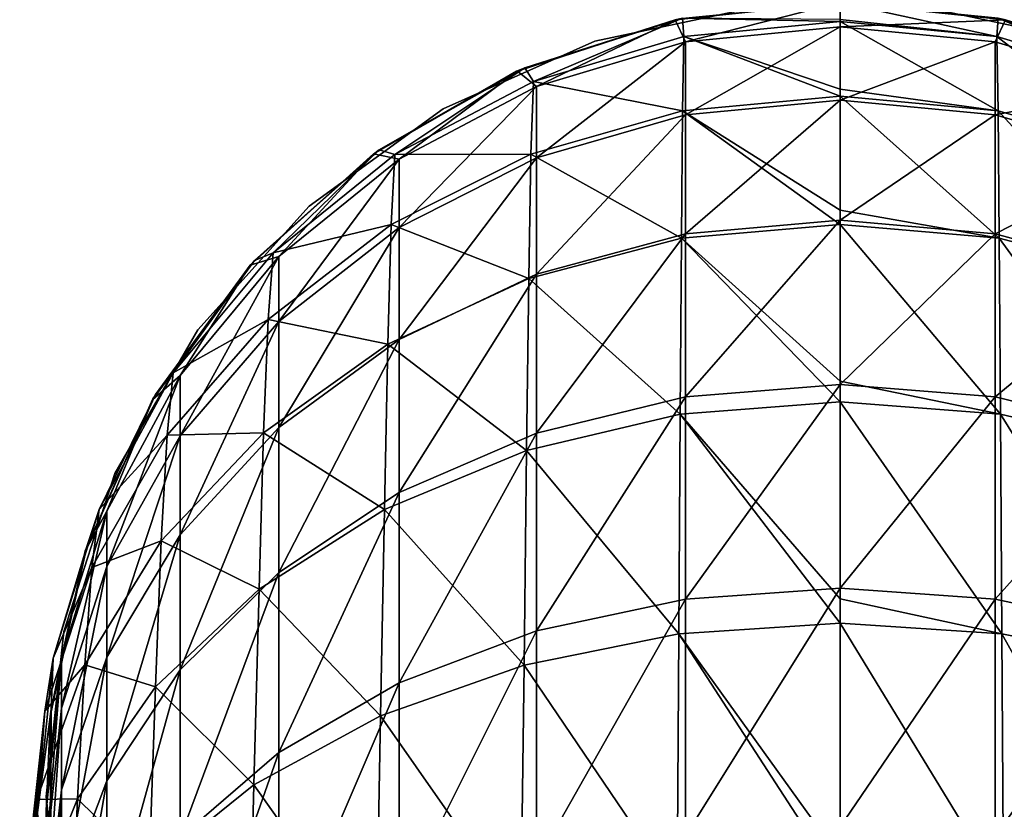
# Model space of a CAD drawing. Header units: millimetres. Extents: x -24 to 24, y -375 to 258.
# Tile 9 of 15: x -17 to 3, y 216 to 232. Entities that reach past the tile are written whole.
import ezdxf

# ---------------------------------------------------------------- set-up
doc = ezdxf.new("R2010")
doc.units = ezdxf.units.MM
doc.header["$LTSCALE"] = 159.143519
for name, color, linetype in [('11', 7, 'CONTINUOUS'), ('17', 7, 'CONTINUOUS'), ('18', 7, 'CONTINUOUS'), ('19', 7, 'CONTINUOUS'), ('27', 7, 'CONTINUOUS'), ('28', 7, 'CONTINUOUS'), ('29', 7, 'CONTINUOUS'), ('30', 7, 'CONTINUOUS'), ('5', 7, 'CONTINUOUS'), ('6', 7, 'CONTINUOUS'), ('7', 7, 'CONTINUOUS'), ('8', 7, 'CONTINUOUS')]:
    doc.layers.add(name, color=color, linetype=linetype)

msp = doc.modelspace()

# ---------------------------------------------------------------- linework, layer by layer
at = {"layer": '11', "color": 7, "linetype": 'CONTINUOUS', "true_color": 0xe0f2ff}
for points in [[(-6.711, 231.074, 123.45), (-3.431, 232.139, 123.45), (-6.711, 231.074, 105.35), (-6.711, 231.074, 123.45)], [(-6.711, 231.074, 105.35), (-3.431, 232.139, 123.45), (-3.431, 232.139, 105.35), (-6.711, 231.074, 105.35)], [(-9.698, 229.349, 123.45), (-6.711, 231.074, 123.45), (-9.698, 229.349, 105.35), (-9.698, 229.349, 123.45)], [(-9.698, 229.349, 105.35), (-6.711, 231.074, 123.45), (-6.711, 231.074, 105.35), (-9.698, 229.349, 105.35)], [(-12.262, 227.041, 123.45), (-9.698, 229.349, 123.45), (-12.262, 227.041, 105.35), (-12.262, 227.041, 123.45)], [(-12.262, 227.041, 105.35), (-9.698, 229.349, 123.45), (-9.698, 229.349, 105.35), (-12.262, 227.041, 105.35)], [(-14.289, 224.25, 123.45), (-12.262, 227.041, 123.45), (-14.289, 224.25, 105.35), (-14.289, 224.25, 123.45)], [(-14.289, 224.25, 105.35), (-12.262, 227.041, 123.45), (-12.262, 227.041, 105.35), (-14.289, 224.25, 105.35)], [(-15.692, 221.099, 123.45), (-14.289, 224.25, 123.45), (-15.692, 221.099, 105.35), (-15.692, 221.099, 123.45)], [(-15.692, 221.099, 105.35), (-14.289, 224.25, 123.45), (-14.289, 224.25, 105.35), (-15.692, 221.099, 105.35)], [(-16.41, 217.725, 123.45), (-15.692, 221.099, 123.45), (-16.41, 217.725, 105.35), (-16.41, 217.725, 123.45)], [(-16.41, 217.725, 105.35), (-15.692, 221.099, 123.45), (-15.692, 221.099, 105.35), (-16.41, 217.725, 105.35)], [(-16.41, 214.275, 123.45), (-16.41, 217.725, 123.45), (-16.41, 214.275, 105.35), (-16.41, 214.275, 123.45)], [(-16.41, 214.275, 105.35), (-16.41, 217.725, 123.45), (-16.41, 217.725, 105.35), (-16.41, 214.275, 105.35)]]:
    msp.add_3dface(points, dxfattribs=at)
at = {"layer": '17', "color": 7, "linetype": 'CONTINUOUS', "true_color": 0xe0f2ff}
for points in [[(-16.5, 216, 124.4), (-16.139, 212.569, 124.4), (-16.5, 216, 142.5), (-16.5, 216, 124.4)], [(-16.5, 216, 142.5), (-16.139, 212.569, 124.4), (-16.139, 212.569, 142.5), (-16.5, 216, 142.5)]]:
    msp.add_3dface(points, dxfattribs=at)
at = {"layer": '18', "color": 7, "linetype": 'CONTINUOUS', "true_color": 0xe0f2ff}
for points in [[(-1.725, 232.41, 124.4), (-5.099, 231.692, 124.4), (-1.725, 232.41, 142.5), (-1.725, 232.41, 124.4)], [(-1.725, 232.41, 142.5), (-5.099, 231.692, 124.4), (-5.099, 231.692, 142.5), (-1.725, 232.41, 142.5)], [(5.099, 231.692, 124.4), (1.725, 232.41, 124.4), (5.099, 231.692, 142.5), (5.099, 231.692, 124.4)], [(5.099, 231.692, 142.5), (1.725, 232.41, 124.4), (1.725, 232.41, 142.5), (5.099, 231.692, 142.5)], [(-5.099, 231.692, 124.4), (-8.25, 230.289, 124.4), (-5.099, 231.692, 142.5), (-5.099, 231.692, 124.4)], [(-5.099, 231.692, 142.5), (-8.25, 230.289, 124.4), (-8.25, 230.289, 142.5), (-5.099, 231.692, 142.5)], [(-8.25, 230.289, 124.4), (-11.041, 228.262, 124.4), (-8.25, 230.289, 142.5), (-8.25, 230.289, 124.4)], [(-8.25, 230.289, 142.5), (-11.041, 228.262, 124.4), (-11.041, 228.262, 142.5), (-8.25, 230.289, 142.5)], [(-11.041, 228.262, 124.4), (-13.349, 225.698, 124.4), (-11.041, 228.262, 142.5), (-11.041, 228.262, 124.4)], [(-11.041, 228.262, 142.5), (-13.349, 225.698, 124.4), (-13.349, 225.698, 142.5), (-11.041, 228.262, 142.5)], [(-13.349, 225.698, 124.4), (-15.074, 222.711, 124.4), (-13.349, 225.698, 142.5), (-13.349, 225.698, 124.4)], [(-13.349, 225.698, 142.5), (-15.074, 222.711, 124.4), (-15.074, 222.711, 142.5), (-13.349, 225.698, 142.5)], [(-15.074, 222.711, 124.4), (-16.139, 219.431, 124.4), (-15.074, 222.711, 142.5), (-15.074, 222.711, 124.4)], [(-15.074, 222.711, 142.5), (-16.139, 219.431, 124.4), (-16.139, 219.431, 142.5), (-15.074, 222.711, 142.5)], [(-16.5, 216, 124.4), (-16.5, 216, 142.5), (-16.139, 219.431, 142.5), (-16.5, 216, 124.4)], [(-16.139, 219.431, 124.4), (-16.5, 216, 124.4), (-16.139, 219.431, 142.5), (-16.139, 219.431, 124.4)]]:
    msp.add_3dface(points, dxfattribs=at)
at = {"layer": '19', "color": 7, "linetype": 'CONTINUOUS', "true_color": 0xe0f2ff}
for points in [[(-6.711, 231.074, 161.55), (-3.431, 232.139, 161.55), (-6.711, 231.074, 143.45), (-6.711, 231.074, 161.55)], [(-6.711, 231.074, 143.45), (-3.431, 232.139, 161.55), (-3.431, 232.139, 143.45), (-6.711, 231.074, 143.45)], [(-9.698, 229.349, 161.55), (-6.711, 231.074, 161.55), (-9.698, 229.349, 143.45), (-9.698, 229.349, 161.55)], [(-9.698, 229.349, 143.45), (-6.711, 231.074, 161.55), (-6.711, 231.074, 143.45), (-9.698, 229.349, 143.45)], [(-12.262, 227.041, 161.55), (-9.698, 229.349, 161.55), (-12.262, 227.041, 143.45), (-12.262, 227.041, 161.55)], [(-12.262, 227.041, 143.45), (-9.698, 229.349, 161.55), (-9.698, 229.349, 143.45), (-12.262, 227.041, 143.45)], [(-14.289, 224.25, 161.55), (-12.262, 227.041, 161.55), (-14.289, 224.25, 143.45), (-14.289, 224.25, 161.55)], [(-14.289, 224.25, 143.45), (-12.262, 227.041, 161.55), (-12.262, 227.041, 143.45), (-14.289, 224.25, 143.45)], [(-15.692, 221.099, 161.55), (-14.289, 224.25, 161.55), (-15.692, 221.099, 143.45), (-15.692, 221.099, 161.55)], [(-15.692, 221.099, 143.45), (-14.289, 224.25, 161.55), (-14.289, 224.25, 143.45), (-15.692, 221.099, 143.45)], [(-16.41, 217.725, 161.55), (-15.692, 221.099, 161.55), (-16.41, 217.725, 143.45), (-16.41, 217.725, 161.55)], [(-16.41, 217.725, 143.45), (-15.692, 221.099, 161.55), (-15.692, 221.099, 143.45), (-16.41, 217.725, 143.45)], [(-16.41, 214.275, 161.55), (-16.41, 217.725, 161.55), (-16.41, 214.275, 143.45), (-16.41, 214.275, 161.55)], [(-16.41, 214.275, 143.45), (-16.41, 217.725, 161.55), (-16.41, 217.725, 143.45), (-16.41, 214.275, 143.45)]]:
    msp.add_3dface(points, dxfattribs=at)
at = {"layer": '27', "color": 7, "linetype": 'CONTINUOUS', "true_color": 0xe0f2ff}
for points in [[(-3.281, 232.17, 168.593), (-6.555, 231.142, 168.594), (-6.376, 230.853, 175.182), (-3.281, 232.17, 168.593)], [(-3.251, 231.788, 175.336), (-3.281, 232.17, 168.593), (-6.376, 230.853, 175.182), (-3.251, 231.788, 175.336)], [(0, 232.14, 175.124), (-3.281, 232.17, 168.593), (0, 232.103, 175.387), (0, 232.14, 175.124)], [(0, 232.103, 175.387), (-3.281, 232.17, 168.593), (-3.251, 231.788, 175.336), (0, 232.103, 175.387)], [(0, 232.103, 175.387), (-3.251, 231.788, 175.336), (0, 230.699, 181.622), (0, 232.103, 175.387)], [(-3.251, 231.788, 175.336), (-6.376, 230.853, 175.182), (-3.278, 230.244, 181.997), (-3.251, 231.788, 175.336)], [(0, 230.548, 182.098), (-3.251, 231.788, 175.336), (-3.278, 230.244, 181.997), (0, 230.548, 182.098)], [(0, 230.699, 181.622), (-3.251, 231.788, 175.336), (0, 230.548, 182.098), (0, 230.699, 181.622)], [(-6.555, 231.142, 168.594), (-9.58, 229.434, 168.595), (-9.258, 229.336, 174.93), (-6.555, 231.142, 168.594)], [(-6.376, 230.853, 175.182), (-6.555, 231.142, 168.594), (-9.258, 229.336, 174.93), (-6.376, 230.853, 175.182)], [(-6.376, 230.853, 175.182), (-9.258, 229.336, 174.93), (-6.428, 229.344, 181.688), (-6.376, 230.853, 175.182)], [(-3.278, 230.244, 181.997), (-6.376, 230.853, 175.182), (-6.428, 229.344, 181.688), (-3.278, 230.244, 181.997)], [(0, 230.548, 182.098), (-3.278, 230.244, 181.997), (0, 228.18, 187.9), (0, 230.548, 182.098)], [(-3.278, 230.244, 181.997), (-6.428, 229.344, 181.688), (-3.302, 227.602, 188.326), (-3.278, 230.244, 181.997)], [(0, 227.887, 188.477), (-3.278, 230.244, 181.997), (-3.302, 227.602, 188.326), (0, 227.887, 188.477)], [(0, 228.18, 187.9), (-3.278, 230.244, 181.997), (0, 227.887, 188.477), (0, 228.18, 187.9)], [(-9.58, 229.434, 168.595), (-12.174, 227.137, 168.595), (-11.785, 227.293, 174.592), (-9.58, 229.434, 168.595)], [(-9.258, 229.336, 174.93), (-9.58, 229.434, 168.595), (-11.785, 227.293, 174.592), (-9.258, 229.336, 174.93)], [(-9.258, 229.336, 174.93), (-11.785, 227.293, 174.592), (-9.335, 227.881, 181.188), (-9.258, 229.336, 174.93)], [(-6.428, 229.344, 181.688), (-9.258, 229.336, 174.93), (-9.335, 227.881, 181.188), (-6.428, 229.344, 181.688)], [(-6.428, 229.344, 181.688), (-9.335, 227.881, 181.188), (-6.473, 226.763, 187.872), (-6.428, 229.344, 181.688)], [(-3.302, 227.602, 188.326), (-6.428, 229.344, 181.688), (-6.473, 226.763, 187.872), (-3.302, 227.602, 188.326)], [(-9.335, 227.881, 181.188), (-11.785, 227.293, 174.592), (-11.888, 225.91, 180.513), (-9.335, 227.881, 181.188)], [(-9.335, 227.881, 181.188), (-11.888, 225.91, 180.513), (-9.404, 225.398, 187.134), (-9.335, 227.881, 181.188)], [(-6.473, 226.763, 187.872), (-9.335, 227.881, 181.188), (-9.404, 225.398, 187.134), (-6.473, 226.763, 187.872)], [(0, 227.887, 188.477), (-3.302, 227.602, 188.326), (0, 224.629, 193.767), (0, 227.887, 188.477)], [(-3.302, 227.602, 188.326), (-6.473, 226.763, 187.872), (-3.328, 223.945, 194.15), (-3.302, 227.602, 188.326)], [(0, 224.203, 194.346), (-3.302, 227.602, 188.326), (-3.328, 223.945, 194.15), (0, 224.203, 194.346)], [(0, 224.629, 193.767), (-3.302, 227.602, 188.326), (0, 224.203, 194.346), (0, 224.629, 193.767)], [(-12.174, 227.137, 168.595), (-14.232, 224.349, 168.595), (-13.861, 224.803, 174.18), (-12.174, 227.137, 168.595)], [(-11.785, 227.293, 174.592), (-12.174, 227.137, 168.595), (-13.861, 224.803, 174.18), (-11.785, 227.293, 174.592)], [(-11.785, 227.293, 174.592), (-13.861, 224.803, 174.18), (-11.888, 225.91, 180.513), (-11.785, 227.293, 174.592)], [(-6.473, 226.763, 187.872), (-9.404, 225.398, 187.134), (-6.519, 223.191, 193.562), (-6.473, 226.763, 187.872)], [(-3.328, 223.945, 194.15), (-6.473, 226.763, 187.872), (-6.519, 223.191, 193.562), (-3.328, 223.945, 194.15)], [(-11.888, 225.91, 180.513), (-13.861, 224.803, 174.18), (-13.989, 223.505, 179.69), (-11.888, 225.91, 180.513)], [(-11.888, 225.91, 180.513), (-13.989, 223.505, 179.69), (-11.984, 223.558, 186.138), (-11.888, 225.91, 180.513)], [(-9.404, 225.398, 187.134), (-11.888, 225.91, 180.513), (-11.984, 223.558, 186.138), (-9.404, 225.398, 187.134)], [(-9.404, 225.398, 187.134), (-11.984, 223.558, 186.138), (-9.474, 221.963, 192.604), (-9.404, 225.398, 187.134)], [(-6.519, 223.191, 193.562), (-9.404, 225.398, 187.134), (-9.474, 221.963, 192.604), (-6.519, 223.191, 193.562)], [(-13.861, 224.803, 174.18), (-14.232, 224.349, 168.595), (-15.405, 221.961, 173.71), (-13.861, 224.803, 174.18)], [(-13.861, 224.803, 174.18), (-15.405, 221.961, 173.71), (-13.989, 223.505, 179.69), (-13.861, 224.803, 174.18)], [(-14.232, 224.349, 168.595), (-15.661, 221.195, 168.595), (-15.405, 221.961, 173.71), (-14.232, 224.349, 168.595)], [(0, 224.203, 194.346), (-3.328, 223.945, 194.15), (0, 220.109, 199.06), (0, 224.203, 194.346)], [(-3.328, 223.945, 194.15), (-6.519, 223.191, 193.562), (-3.356, 219.382, 199.317), (-3.328, 223.945, 194.15)], [(0, 219.604, 199.554), (-3.328, 223.945, 194.15), (-3.356, 219.382, 199.317), (0, 219.604, 199.554)], [(0, 220.109, 199.06), (-3.328, 223.945, 194.15), (0, 219.604, 199.554), (0, 220.109, 199.06)], [(-13.989, 223.505, 179.69), (-15.405, 221.961, 173.71), (-15.556, 220.758, 178.751), (-13.989, 223.505, 179.69)], [(-13.989, 223.505, 179.69), (-15.556, 220.758, 178.751), (-14.11, 221.31, 184.923), (-13.989, 223.505, 179.69)], [(-11.984, 223.558, 186.138), (-13.989, 223.505, 179.69), (-14.11, 221.31, 184.923), (-11.984, 223.558, 186.138)], [(-11.984, 223.558, 186.138), (-14.11, 221.31, 184.923), (-12.08, 220.305, 191.313), (-11.984, 223.558, 186.138)], [(-9.474, 221.963, 192.604), (-11.984, 223.558, 186.138), (-12.08, 220.305, 191.313), (-9.474, 221.963, 192.604)], [(-6.519, 223.191, 193.562), (-9.474, 221.963, 192.604), (-6.571, 218.732, 198.609), (-6.519, 223.191, 193.562)], [(-3.356, 219.382, 199.317), (-6.519, 223.191, 193.562), (-6.571, 218.732, 198.609), (-3.356, 219.382, 199.317)], [(-15.405, 221.961, 173.71), (-15.661, 221.195, 168.595), (-16.358, 218.876, 173.2), (-15.405, 221.961, 173.71)], [(-15.405, 221.961, 173.71), (-16.358, 218.876, 173.2), (-15.556, 220.758, 178.751), (-15.405, 221.961, 173.71)], [(-9.474, 221.963, 192.604), (-12.08, 220.305, 191.313), (-9.552, 217.673, 197.456), (-9.474, 221.963, 192.604)], [(-6.571, 218.732, 198.609), (-9.474, 221.963, 192.604), (-9.552, 217.673, 197.456), (-6.571, 218.732, 198.609)], [(-15.661, 221.195, 168.595), (-16.4, 217.815, 168.595), (-16.358, 218.876, 173.2), (-15.661, 221.195, 168.595)], [(-14.11, 221.31, 184.923), (-15.556, 220.758, 178.751), (-15.702, 218.737, 183.533), (-14.11, 221.31, 184.923)], [(-14.11, 221.31, 184.923), (-15.702, 218.737, 183.533), (-14.232, 218.277, 189.734), (-14.11, 221.31, 184.923)], [(-12.08, 220.305, 191.313), (-14.11, 221.31, 184.923), (-14.232, 218.277, 189.734), (-12.08, 220.305, 191.313)], [(-15.556, 220.758, 178.751), (-16.358, 218.876, 173.2), (-16.528, 217.772, 177.73), (-15.556, 220.758, 178.751)], [(-15.556, 220.758, 178.751), (-16.528, 217.772, 177.73), (-15.702, 218.737, 183.533), (-15.556, 220.758, 178.751)], [(-12.08, 220.305, 191.313), (-14.232, 218.277, 189.734), (-12.185, 216.243, 195.899), (-12.08, 220.305, 191.313)], [(-9.552, 217.673, 197.456), (-12.08, 220.305, 191.313), (-12.185, 216.243, 195.899), (-9.552, 217.673, 197.456)], [(0, 219.604, 199.554), (-3.356, 219.382, 199.317), (0, 214.717, 203.622), (0, 219.604, 199.554)], [(-3.356, 219.382, 199.317), (-6.571, 218.732, 198.609), (-3.392, 214.038, 203.701), (-3.356, 219.382, 199.317)], [(0, 214.216, 203.976), (-3.356, 219.382, 199.317), (-3.392, 214.038, 203.701), (0, 214.216, 203.976)], [(0, 214.717, 203.622), (-3.356, 219.382, 199.317), (0, 214.216, 203.976), (0, 214.717, 203.622)], [(-15.702, 218.737, 183.533), (-16.528, 217.772, 177.73), (-16.697, 215.936, 182.022), (-15.702, 218.737, 183.533)], [(-15.702, 218.737, 183.533), (-16.697, 215.936, 182.022), (-15.849, 215.952, 187.927), (-15.702, 218.737, 183.533)], [(-16.358, 218.876, 173.2), (-16.4, 217.815, 168.595), (-16.682, 215.666, 172.67), (-16.358, 218.876, 173.2)], [(-16.358, 218.876, 173.2), (-16.682, 215.666, 172.67), (-16.528, 217.772, 177.73), (-16.358, 218.876, 173.2)], [(-14.232, 218.277, 189.734), (-15.702, 218.737, 183.533), (-15.849, 215.952, 187.927), (-14.232, 218.277, 189.734)], [(-6.571, 218.732, 198.609), (-9.552, 217.673, 197.456), (-6.636, 213.508, 202.888), (-6.571, 218.732, 198.609)], [(-3.392, 214.038, 203.701), (-6.571, 218.732, 198.609), (-6.636, 213.508, 202.888), (-3.392, 214.038, 203.701)], [(-14.232, 218.277, 189.734), (-15.849, 215.952, 187.927), (-14.363, 214.49, 193.995), (-14.232, 218.277, 189.734)], [(-12.185, 216.243, 195.899), (-14.232, 218.277, 189.734), (-14.363, 214.49, 193.995), (-12.185, 216.243, 195.899)], [(-16.528, 217.772, 177.73), (-16.682, 215.666, 172.67), (-16.867, 214.661, 176.667), (-16.528, 217.772, 177.73)], [(-16.528, 217.772, 177.73), (-16.867, 214.661, 176.667), (-16.697, 215.936, 182.022), (-16.528, 217.772, 177.73)], [(-16.4, 217.815, 168.595), (-16.418, 214.355, 168.595), (-16.682, 215.666, 172.67), (-16.4, 217.815, 168.595)], [(-9.552, 217.673, 197.456), (-12.185, 216.243, 195.899), (-9.646, 212.646, 201.565), (-9.552, 217.673, 197.456)], [(-6.636, 213.508, 202.888), (-9.552, 217.673, 197.456), (-9.646, 212.646, 201.565), (-6.636, 213.508, 202.888)], [(-12.185, 216.243, 195.899), (-14.363, 214.49, 193.995), (-12.307, 211.481, 199.778), (-12.185, 216.243, 195.899)], [(-9.646, 212.646, 201.565), (-12.185, 216.243, 195.899), (-12.307, 211.481, 199.778), (-9.646, 212.646, 201.565)], [(-16.697, 215.936, 182.022), (-16.867, 214.661, 176.667), (-17.053, 213.013, 180.445), (-16.697, 215.936, 182.022)], [(-16.697, 215.936, 182.022), (-17.053, 213.013, 180.445), (-16.867, 213.417, 185.958), (-16.697, 215.936, 182.022)], [(-15.849, 215.952, 187.927), (-16.697, 215.936, 182.022), (-16.867, 213.417, 185.958), (-15.849, 215.952, 187.927)], [(-15.849, 215.952, 187.927), (-16.867, 213.417, 185.958), (-16.004, 212.48, 191.812), (-15.849, 215.952, 187.927)], [(-14.363, 214.49, 193.995), (-15.849, 215.952, 187.927), (-16.004, 212.48, 191.812), (-14.363, 214.49, 193.995)]]:
    msp.add_3dface(points, dxfattribs=at)
at = {"layer": '28', "color": 7, "linetype": 'CONTINUOUS', "true_color": 0xe0f2ff}
for points in [[(0, 232.5, 168.595), (0, 232.14, 175.124), (3.251, 231.788, 175.336), (0, 232.5, 168.595)], [(3.281, 232.17, 168.593), (0, 232.5, 168.595), (3.251, 231.788, 175.336), (3.281, 232.17, 168.593)], [(0, 232.14, 175.124), (0, 232.103, 175.387), (3.251, 231.788, 175.336), (0, 232.14, 175.124)], [(0, 232.103, 175.387), (0, 230.699, 181.622), (3.278, 230.244, 181.997), (0, 232.103, 175.387)], [(3.251, 231.788, 175.336), (0, 232.103, 175.387), (3.278, 230.244, 181.997), (3.251, 231.788, 175.336)], [(6.376, 230.853, 175.182), (3.281, 232.17, 168.593), (3.251, 231.788, 175.336), (6.376, 230.853, 175.182)], [(6.555, 231.142, 168.594), (3.281, 232.17, 168.593), (6.376, 230.853, 175.182), (6.555, 231.142, 168.594)], [(6.376, 230.853, 175.182), (3.251, 231.788, 175.336), (6.428, 229.344, 181.688), (6.376, 230.853, 175.182)], [(6.428, 229.344, 181.688), (3.251, 231.788, 175.336), (3.278, 230.244, 181.997), (6.428, 229.344, 181.688)], [(0, 230.699, 181.622), (0, 230.548, 182.098), (3.278, 230.244, 181.997), (0, 230.699, 181.622)], [(0, 230.548, 182.098), (0, 228.18, 187.9), (3.302, 227.602, 188.326), (0, 230.548, 182.098)], [(3.278, 230.244, 181.997), (0, 230.548, 182.098), (3.302, 227.602, 188.326), (3.278, 230.244, 181.997)], [(6.428, 229.344, 181.688), (3.278, 230.244, 181.997), (6.473, 226.763, 187.872), (6.428, 229.344, 181.688)], [(6.473, 226.763, 187.872), (3.278, 230.244, 181.997), (3.302, 227.602, 188.326), (6.473, 226.763, 187.872)], [(0, 228.18, 187.9), (0, 227.887, 188.477), (3.302, 227.602, 188.326), (0, 228.18, 187.9)], [(0, 227.887, 188.477), (0, 224.629, 193.767), (3.328, 223.945, 194.15), (0, 227.887, 188.477)], [(3.302, 227.602, 188.326), (0, 227.887, 188.477), (3.328, 223.945, 194.15), (3.302, 227.602, 188.326)], [(6.473, 226.763, 187.872), (3.302, 227.602, 188.326), (6.519, 223.191, 193.562), (6.473, 226.763, 187.872)], [(6.519, 223.191, 193.562), (3.302, 227.602, 188.326), (3.328, 223.945, 194.15), (6.519, 223.191, 193.562)], [(0, 224.629, 193.767), (0, 224.203, 194.346), (3.328, 223.945, 194.15), (0, 224.629, 193.767)], [(0, 224.203, 194.346), (0, 220.109, 199.06), (3.356, 219.382, 199.317), (0, 224.203, 194.346)], [(3.328, 223.945, 194.15), (0, 224.203, 194.346), (3.356, 219.382, 199.317), (3.328, 223.945, 194.15)], [(6.519, 223.191, 193.562), (3.328, 223.945, 194.15), (6.571, 218.732, 198.609), (6.519, 223.191, 193.562)], [(6.571, 218.732, 198.609), (3.328, 223.945, 194.15), (3.356, 219.382, 199.317), (6.571, 218.732, 198.609)], [(0, 220.109, 199.06), (0, 219.604, 199.554), (3.356, 219.382, 199.317), (0, 220.109, 199.06)], [(0, 219.604, 199.554), (0, 214.717, 203.622), (3.392, 214.038, 203.701), (0, 219.604, 199.554)], [(3.356, 219.382, 199.317), (0, 219.604, 199.554), (3.392, 214.038, 203.701), (3.356, 219.382, 199.317)], [(6.571, 218.732, 198.609), (3.356, 219.382, 199.317), (6.636, 213.508, 202.888), (6.571, 218.732, 198.609)], [(6.636, 213.508, 202.888), (3.356, 219.382, 199.317), (3.392, 214.038, 203.701), (6.636, 213.508, 202.888)]]:
    msp.add_3dface(points, dxfattribs=at)
at = {"layer": '29', "color": 7, "linetype": 'CONTINUOUS', "true_color": 0xe0f2ff}
for points in [[(-3.281, 232.17, 168.593), (0, 232.5, 168.595), (-3.434, 232.139, 162.5), (-3.281, 232.17, 168.593)], [(-3.434, 232.139, 162.5), (0, 232.5, 168.595), (0, 232.5, 162.5), (-3.434, 232.139, 162.5)], [(-6.726, 231.067, 162.5), (-6.555, 231.142, 168.594), (-3.434, 232.139, 162.5), (-6.726, 231.067, 162.5)], [(-6.555, 231.142, 168.594), (-3.281, 232.17, 168.593), (-3.434, 232.139, 162.5), (-6.555, 231.142, 168.594)], [(-9.703, 229.345, 162.5), (-9.58, 229.434, 168.595), (-6.726, 231.067, 162.5), (-9.703, 229.345, 162.5)], [(-9.58, 229.434, 168.595), (-6.555, 231.142, 168.594), (-6.726, 231.067, 162.5), (-9.58, 229.434, 168.595)], [(-12.174, 227.137, 168.595), (-9.58, 229.434, 168.595), (-9.703, 229.345, 162.5), (-12.174, 227.137, 168.595)], [(-12.255, 227.048, 162.5), (-12.174, 227.137, 168.595), (-9.703, 229.345, 162.5), (-12.255, 227.048, 162.5)], [(-14.232, 224.349, 168.595), (-12.174, 227.137, 168.595), (-12.255, 227.048, 162.5), (-14.232, 224.349, 168.595)], [(-14.281, 224.265, 162.5), (-14.232, 224.349, 168.595), (-12.255, 227.048, 162.5), (-14.281, 224.265, 162.5)], [(-15.689, 221.109, 162.5), (-15.661, 221.195, 168.595), (-14.281, 224.265, 162.5), (-15.689, 221.109, 162.5)], [(-15.661, 221.195, 168.595), (-14.232, 224.349, 168.595), (-14.281, 224.265, 162.5), (-15.661, 221.195, 168.595)], [(-16.4, 217.815, 168.595), (-15.661, 221.195, 168.595), (-15.689, 221.109, 162.5), (-16.4, 217.815, 168.595)], [(-16.409, 217.726, 162.5), (-16.4, 217.815, 168.595), (-15.689, 221.109, 162.5), (-16.409, 217.726, 162.5)], [(-16.418, 214.355, 168.595), (-16.4, 217.815, 168.595), (-16.409, 217.726, 162.5), (-16.418, 214.355, 168.595)], [(-16.409, 214.272, 162.5), (-16.418, 214.355, 168.595), (-16.409, 217.726, 162.5), (-16.409, 214.272, 162.5)]]:
    msp.add_3dface(points, dxfattribs=at)
at = {"layer": '30', "color": 7, "linetype": 'CONTINUOUS', "true_color": 0xe0f2ff}
for points in [[(0, 232.5, 162.5), (3.281, 232.17, 168.593), (3.434, 232.139, 162.5), (0, 232.5, 162.5)], [(3.281, 232.17, 168.593), (6.555, 231.142, 168.594), (3.434, 232.139, 162.5), (3.281, 232.17, 168.593)]]:
    msp.add_3dface(points, dxfattribs=at)
at = {"layer": '5', "color": 7, "linetype": 'CONTINUOUS', "true_color": 0xe0f2ff}
for points in [[(-3.422, 232.141, 104.6), (0, 232.5, 104.6), (-3.431, 232.139, 25), (-3.422, 232.141, 104.6)], [(-3.431, 232.139, 25), (0, 232.5, 104.6), (0, 232.5, 25), (-3.431, 232.139, 25)], [(-6.711, 231.073, 25), (-6.701, 231.078, 104.6), (-3.431, 232.139, 25), (-6.711, 231.073, 25)], [(-6.701, 231.078, 104.6), (-3.422, 232.141, 104.6), (-3.431, 232.139, 25), (-6.701, 231.078, 104.6)], [(-9.698, 229.349, 25), (-9.688, 229.356, 104.6), (-6.711, 231.073, 25), (-9.698, 229.349, 25)], [(-9.688, 229.356, 104.6), (-6.701, 231.078, 104.6), (-6.711, 231.073, 25), (-9.688, 229.356, 104.6)], [(-12.262, 227.041, 25), (-12.253, 227.05, 104.6), (-9.698, 229.349, 25), (-12.262, 227.041, 25)], [(-12.253, 227.05, 104.6), (-9.688, 229.356, 104.6), (-9.698, 229.349, 25), (-12.253, 227.05, 104.6)], [(-14.289, 224.25, 25), (-14.284, 224.259, 104.6), (-12.262, 227.041, 25), (-14.289, 224.25, 25)], [(-14.284, 224.259, 104.6), (-12.253, 227.05, 104.6), (-12.262, 227.041, 25), (-14.284, 224.259, 104.6)], [(-15.69, 221.105, 104.6), (-14.284, 224.259, 104.6), (-14.289, 224.25, 25), (-15.69, 221.105, 104.6)], [(-15.692, 221.099, 25), (-15.69, 221.105, 104.6), (-14.289, 224.25, 25), (-15.692, 221.099, 25)], [(-16.41, 217.725, 25), (-16.409, 217.728, 104.6), (-15.692, 221.099, 25), (-16.41, 217.725, 25)], [(-16.409, 217.728, 104.6), (-15.69, 221.105, 104.6), (-15.692, 221.099, 25), (-16.409, 217.728, 104.6)], [(-16.41, 214.276, 104.6), (-16.409, 217.728, 104.6), (-16.41, 217.725, 25), (-16.41, 214.276, 104.6)], [(-16.41, 214.275, 25), (-16.41, 214.276, 104.6), (-16.41, 217.725, 25), (-16.41, 214.275, 25)]]:
    msp.add_3dface(points, dxfattribs=at)
at = {"layer": '6', "color": 7, "linetype": 'CONTINUOUS', "true_color": 0xe0f2ff}
msp.add_3dface([(0, 232.5, 25), (3.424, 232.141, 104.6), (3.431, 232.139, 25), (0, 232.5, 25)], dxfattribs=at)
at = {"layer": '7', "color": 7, "linetype": 'CONTINUOUS', "true_color": 0xe0f2ff}
for points in [[(-3.431, 232.139, 25), (0, 232.5, 25), (-3.219, 231.676, 18.558), (-3.431, 232.139, 25)], [(-3.219, 231.676, 18.558), (0, 232.5, 25), (0, 231.99, 18.508), (-3.219, 231.676, 18.558)], [(-6.711, 231.073, 25), (-3.431, 232.139, 25), (-6.314, 230.749, 18.704), (-6.711, 231.073, 25)], [(-6.314, 230.749, 18.704), (-3.431, 232.139, 25), (-3.219, 231.676, 18.558), (-6.314, 230.749, 18.704)], [(-3.219, 231.676, 18.558), (0, 231.99, 18.508), (-3.219, 230.165, 12.268), (-3.219, 231.676, 18.558)], [(-3.219, 230.165, 12.268), (0, 231.99, 18.508), (0, 230.466, 12.17), (-3.219, 230.165, 12.268)], [(-6.314, 230.749, 18.704), (-3.219, 231.676, 18.558), (-6.314, 229.272, 12.558), (-6.314, 230.749, 18.704)], [(-6.314, 229.272, 12.558), (-3.219, 231.676, 18.558), (-3.219, 230.165, 12.268), (-6.314, 229.272, 12.558)], [(-9.698, 229.349, 25), (-6.711, 231.073, 25), (-9.167, 229.243, 18.943), (-9.698, 229.349, 25)], [(-9.167, 229.243, 18.943), (-6.711, 231.073, 25), (-6.314, 230.749, 18.704), (-9.167, 229.243, 18.943)], [(-9.167, 229.243, 18.943), (-6.314, 230.749, 18.704), (-9.167, 227.822, 13.03), (-9.167, 229.243, 18.943)], [(-9.167, 227.822, 13.03), (-6.314, 230.749, 18.704), (-6.314, 229.272, 12.558), (-9.167, 227.822, 13.03)], [(-3.219, 230.165, 12.268), (0, 230.466, 12.17), (-3.219, 227.689, 6.292), (-3.219, 230.165, 12.268)], [(-3.219, 227.689, 6.292), (0, 230.466, 12.17), (0, 227.971, 6.148), (-3.219, 227.689, 6.292)], [(-6.314, 229.272, 12.558), (-3.219, 230.165, 12.268), (-6.314, 226.852, 6.719), (-6.314, 229.272, 12.558)], [(-6.314, 226.852, 6.719), (-3.219, 230.165, 12.268), (-3.219, 227.689, 6.292), (-6.314, 226.852, 6.719)], [(-12.262, 227.041, 25), (-9.698, 229.349, 25), (-11.667, 227.216, 19.264), (-12.262, 227.041, 25)], [(-11.667, 227.216, 19.264), (-9.698, 229.349, 25), (-9.167, 229.243, 18.943), (-11.667, 227.216, 19.264)], [(-11.667, 227.216, 19.264), (-9.167, 229.243, 18.943), (-11.667, 225.87, 13.664), (-11.667, 227.216, 19.264)], [(-11.667, 225.87, 13.664), (-9.167, 229.243, 18.943), (-9.167, 227.822, 13.03), (-11.667, 225.87, 13.664)], [(-9.167, 227.822, 13.03), (-6.314, 229.272, 12.558), (-9.167, 225.494, 7.412), (-9.167, 227.822, 13.03)], [(-9.167, 225.494, 7.412), (-6.314, 229.272, 12.558), (-6.314, 226.852, 6.719), (-9.167, 225.494, 7.412)], [(-3.219, 227.689, 6.292), (0, 227.971, 6.148), (-3.219, 224.307, 0.778), (-3.219, 227.689, 6.292)], [(-3.219, 224.307, 0.778), (0, 227.971, 6.148), (0, 224.563, 0.592), (-3.219, 224.307, 0.778)], [(-11.667, 225.87, 13.664), (-9.167, 227.822, 13.03), (-11.667, 223.666, 8.344), (-11.667, 225.87, 13.664)], [(-11.667, 223.666, 8.344), (-9.167, 227.822, 13.03), (-9.167, 225.494, 7.412), (-11.667, 223.666, 8.344)], [(-6.314, 226.852, 6.719), (-3.219, 227.689, 6.292), (-6.314, 223.547, 1.331), (-6.314, 226.852, 6.719)], [(-6.314, 223.547, 1.331), (-3.219, 227.689, 6.292), (-3.219, 224.307, 0.778), (-6.314, 223.547, 1.331)], [(-13.719, 224.747, 19.655), (-12.262, 227.041, 25), (-11.667, 227.216, 19.264), (-13.719, 224.747, 19.655)], [(-13.719, 224.747, 19.655), (-11.667, 227.216, 19.264), (-13.719, 223.493, 14.437), (-13.719, 224.747, 19.655)], [(-13.719, 223.493, 14.437), (-11.667, 227.216, 19.264), (-11.667, 225.87, 13.664), (-13.719, 223.493, 14.437)], [(-14.289, 224.25, 25), (-12.262, 227.041, 25), (-13.719, 224.747, 19.655), (-14.289, 224.25, 25)], [(-9.167, 225.494, 7.412), (-6.314, 226.852, 6.719), (-9.167, 222.314, 2.227), (-9.167, 225.494, 7.412)], [(-9.167, 222.314, 2.227), (-6.314, 226.852, 6.719), (-6.314, 223.547, 1.331), (-9.167, 222.314, 2.227)], [(-13.719, 223.493, 14.437), (-11.667, 225.87, 13.664), (-13.719, 221.438, 9.479), (-13.719, 223.493, 14.437)], [(-13.719, 221.438, 9.479), (-11.667, 225.87, 13.664), (-11.667, 223.666, 8.344), (-13.719, 221.438, 9.479)], [(-11.667, 223.666, 8.344), (-9.167, 225.494, 7.412), (-11.667, 220.655, 3.434), (-11.667, 223.666, 8.344)], [(-11.667, 220.655, 3.434), (-9.167, 225.494, 7.412), (-9.167, 222.314, 2.227), (-11.667, 220.655, 3.434)], [(-15.244, 221.929, 20.101), (-14.289, 224.25, 25), (-13.719, 224.747, 19.655), (-15.244, 221.929, 20.101)], [(-15.244, 221.929, 20.101), (-13.719, 224.747, 19.655), (-15.244, 220.78, 15.319), (-15.244, 221.929, 20.101)], [(-15.244, 220.78, 15.319), (-13.719, 224.747, 19.655), (-13.719, 223.493, 14.437), (-15.244, 220.78, 15.319)], [(-3.219, 224.307, 0.778), (0, 224.563, 0.592), (-3.219, 220.103, -4.138), (-3.219, 224.307, 0.778)], [(-3.219, 220.103, -4.138), (0, 224.563, 0.592), (0, 220.327, -4.363), (-3.219, 220.103, -4.138)], [(-6.314, 223.547, 1.331), (-3.219, 224.307, 0.778), (-6.314, 219.44, -3.474), (-6.314, 223.547, 1.331)], [(-6.314, 219.44, -3.474), (-3.219, 224.307, 0.778), (-3.219, 220.103, -4.138), (-6.314, 219.44, -3.474)], [(-15.692, 221.099, 25), (-14.289, 224.25, 25), (-15.244, 221.929, 20.101), (-15.692, 221.099, 25)], [(-13.719, 221.438, 9.479), (-11.667, 223.666, 8.344), (-13.719, 218.632, 4.905), (-13.719, 221.438, 9.479)], [(-13.719, 218.632, 4.905), (-11.667, 223.666, 8.344), (-11.667, 220.655, 3.434), (-13.719, 218.632, 4.905)], [(-15.244, 220.78, 15.319), (-13.719, 223.493, 14.437), (-15.244, 218.897, 10.775), (-15.244, 220.78, 15.319)], [(-15.244, 218.897, 10.775), (-13.719, 223.493, 14.437), (-13.719, 221.438, 9.479), (-15.244, 218.897, 10.775)], [(-9.167, 222.314, 2.227), (-6.314, 223.547, 1.331), (-9.167, 218.362, -2.395), (-9.167, 222.314, 2.227)], [(-9.167, 218.362, -2.395), (-6.314, 223.547, 1.331), (-6.314, 219.44, -3.474), (-9.167, 218.362, -2.395)], [(-11.667, 220.655, 3.434), (-9.167, 222.314, 2.227), (-11.667, 216.912, -0.943), (-11.667, 220.655, 3.434)], [(-11.667, 216.912, -0.943), (-9.167, 222.314, 2.227), (-9.167, 218.362, -2.395), (-11.667, 216.912, -0.943)], [(-16.183, 218.872, 20.586), (-15.692, 221.099, 25), (-15.244, 221.929, 20.101), (-16.183, 218.872, 20.586)], [(-16.183, 218.872, 20.586), (-15.244, 221.929, 20.101), (-16.183, 217.836, 16.276), (-16.183, 218.872, 20.586)], [(-16.183, 217.836, 16.276), (-15.244, 221.929, 20.101), (-15.244, 220.78, 15.319), (-16.183, 217.836, 16.276)], [(-15.244, 218.897, 10.775), (-13.719, 221.438, 9.479), (-15.244, 216.325, 6.583), (-15.244, 218.897, 10.775)], [(-15.244, 216.325, 6.583), (-13.719, 221.438, 9.479), (-13.719, 218.632, 4.905), (-15.244, 216.325, 6.583)], [(-16.41, 217.725, 25), (-15.692, 221.099, 25), (-16.183, 218.872, 20.586), (-16.41, 217.725, 25)], [(-16.183, 217.836, 16.276), (-15.244, 220.78, 15.319), (-16.183, 216.139, 12.181), (-16.183, 217.836, 16.276)], [(-16.183, 216.139, 12.181), (-15.244, 220.78, 15.319), (-15.244, 218.897, 10.775), (-16.183, 216.139, 12.181)], [(-13.719, 218.632, 4.905), (-11.667, 220.655, 3.434), (-13.719, 215.145, 0.826), (-13.719, 218.632, 4.905)], [(-13.719, 215.145, 0.826), (-11.667, 220.655, 3.434), (-11.667, 216.912, -0.943), (-13.719, 215.145, 0.826)], [(-3.219, 220.103, -4.138), (0, 220.327, -4.363), (-3.219, 215.182, -8.336), (-3.219, 220.103, -4.138)], [(-3.219, 215.182, -8.336), (0, 220.327, -4.363), (0, 215.368, -8.593), (-3.219, 215.182, -8.336)], [(-6.314, 219.44, -3.474), (-3.219, 220.103, -4.138), (-6.314, 214.63, -7.576), (-6.314, 219.44, -3.474)], [(-6.314, 214.63, -7.576), (-3.219, 220.103, -4.138), (-3.219, 215.182, -8.336), (-6.314, 214.63, -7.576)], [(-9.167, 218.362, -2.395), (-6.314, 219.44, -3.474), (-9.167, 213.735, -6.342), (-9.167, 218.362, -2.395)], [(-9.167, 213.735, -6.342), (-6.314, 219.44, -3.474), (-6.314, 214.63, -7.576), (-9.167, 213.735, -6.342)], [(-16.5, 215.693, 21.089), (-16.41, 217.725, 25), (-16.183, 218.872, 20.586), (-16.5, 215.693, 21.089)], [(-16.5, 215.693, 21.089), (-16.183, 218.872, 20.586), (-16.5, 214.775, 17.271), (-16.5, 215.693, 21.089)], [(-16.5, 214.775, 17.271), (-16.183, 218.872, 20.586), (-16.183, 217.836, 16.276), (-16.5, 214.775, 17.271)], [(-16.183, 216.139, 12.181), (-15.244, 218.897, 10.775), (-16.183, 213.822, 8.403), (-16.183, 216.139, 12.181)], [(-16.183, 213.822, 8.403), (-15.244, 218.897, 10.775), (-15.244, 216.325, 6.583), (-16.183, 213.822, 8.403)], [(-15.244, 216.325, 6.583), (-13.719, 218.632, 4.905), (-15.244, 213.129, 2.844), (-15.244, 216.325, 6.583)], [(-15.244, 213.129, 2.844), (-13.719, 218.632, 4.905), (-13.719, 215.145, 0.826), (-15.244, 213.129, 2.844)], [(-11.667, 216.912, -0.943), (-9.167, 218.362, -2.395), (-11.667, 212.53, -4.681), (-11.667, 216.912, -0.943)], [(-11.667, 212.53, -4.681), (-9.167, 218.362, -2.395), (-9.167, 213.735, -6.342), (-11.667, 212.53, -4.681)], [(-16.5, 214.775, 17.271), (-16.183, 217.836, 16.276), (-16.5, 213.272, 13.644), (-16.5, 214.775, 17.271)], [(-16.5, 213.272, 13.644), (-16.183, 217.836, 16.276), (-16.183, 216.139, 12.181), (-16.5, 213.272, 13.644)], [(-16.41, 214.275, 25), (-16.41, 217.725, 25), (-16.5, 215.693, 21.089), (-16.41, 214.275, 25)], [(-13.719, 215.145, 0.826), (-11.667, 216.912, -0.943), (-13.719, 211.062, -2.657), (-13.719, 215.145, 0.826)], [(-13.719, 211.062, -2.657), (-11.667, 216.912, -0.943), (-11.667, 212.53, -4.681), (-13.719, 211.062, -2.657)], [(-16.183, 213.822, 8.403), (-15.244, 216.325, 6.583), (-16.183, 210.942, 5.034), (-16.183, 213.822, 8.403)], [(-16.183, 210.942, 5.034), (-15.244, 216.325, 6.583), (-15.244, 213.129, 2.844), (-16.183, 210.942, 5.034)], [(-16.5, 213.272, 13.644), (-16.183, 216.139, 12.181), (-16.5, 211.219, 10.296), (-16.5, 213.272, 13.644)], [(-16.5, 211.219, 10.296), (-16.183, 216.139, 12.181), (-16.183, 213.822, 8.403), (-16.5, 211.219, 10.296)]]:
    msp.add_3dface(points, dxfattribs=at)
at = {"layer": '8', "color": 7, "linetype": 'CONTINUOUS', "true_color": 0xe0f2ff}
for points in [[(0, 232.5, 25), (3.431, 232.139, 25), (0, 231.99, 18.508), (0, 232.5, 25)], [(0, 231.99, 18.508), (3.431, 232.139, 25), (3.219, 231.676, 18.558), (0, 231.99, 18.508)], [(3.219, 231.676, 18.558), (3.431, 232.139, 25), (6.314, 230.749, 18.704), (3.219, 231.676, 18.558)], [(0, 230.466, 12.17), (0, 231.99, 18.508), (3.219, 231.676, 18.558), (0, 230.466, 12.17)], [(0, 230.466, 12.17), (3.219, 231.676, 18.558), (3.219, 230.165, 12.268), (0, 230.466, 12.17)], [(3.219, 231.676, 18.558), (6.314, 230.749, 18.704), (3.219, 230.165, 12.268), (3.219, 231.676, 18.558)], [(3.219, 230.165, 12.268), (6.314, 230.749, 18.704), (6.314, 229.272, 12.558), (3.219, 230.165, 12.268)], [(0, 227.971, 6.148), (0, 230.466, 12.17), (3.219, 230.165, 12.268), (0, 227.971, 6.148)], [(0, 227.971, 6.148), (3.219, 230.165, 12.268), (3.219, 227.689, 6.292), (0, 227.971, 6.148)], [(3.219, 230.165, 12.268), (6.314, 229.272, 12.558), (3.219, 227.689, 6.292), (3.219, 230.165, 12.268)], [(3.219, 227.689, 6.292), (6.314, 229.272, 12.558), (6.314, 226.852, 6.719), (3.219, 227.689, 6.292)], [(0, 224.563, 0.592), (0, 227.971, 6.148), (3.219, 227.689, 6.292), (0, 224.563, 0.592)], [(0, 224.563, 0.592), (3.219, 227.689, 6.292), (3.219, 224.307, 0.778), (0, 224.563, 0.592)], [(3.219, 227.689, 6.292), (6.314, 226.852, 6.719), (3.219, 224.307, 0.778), (3.219, 227.689, 6.292)], [(3.219, 224.307, 0.778), (6.314, 226.852, 6.719), (6.314, 223.547, 1.331), (3.219, 224.307, 0.778)], [(0, 220.327, -4.363), (0, 224.563, 0.592), (3.219, 224.307, 0.778), (0, 220.327, -4.363)], [(0, 220.327, -4.363), (3.219, 224.307, 0.778), (3.219, 220.103, -4.138), (0, 220.327, -4.363)], [(3.219, 224.307, 0.778), (6.314, 223.547, 1.331), (3.219, 220.103, -4.138), (3.219, 224.307, 0.778)], [(3.219, 220.103, -4.138), (6.314, 223.547, 1.331), (6.314, 219.44, -3.474), (3.219, 220.103, -4.138)], [(0, 215.368, -8.593), (0, 220.327, -4.363), (3.219, 220.103, -4.138), (0, 215.368, -8.593)], [(0, 215.368, -8.593), (3.219, 220.103, -4.138), (3.219, 215.182, -8.336), (0, 215.368, -8.593)], [(3.219, 220.103, -4.138), (6.314, 219.44, -3.474), (3.219, 215.182, -8.336), (3.219, 220.103, -4.138)], [(3.219, 215.182, -8.336), (6.314, 219.44, -3.474), (6.314, 214.63, -7.576), (3.219, 215.182, -8.336)]]:
    msp.add_3dface(points, dxfattribs=at)

doc.saveas('drawing.dxf')
